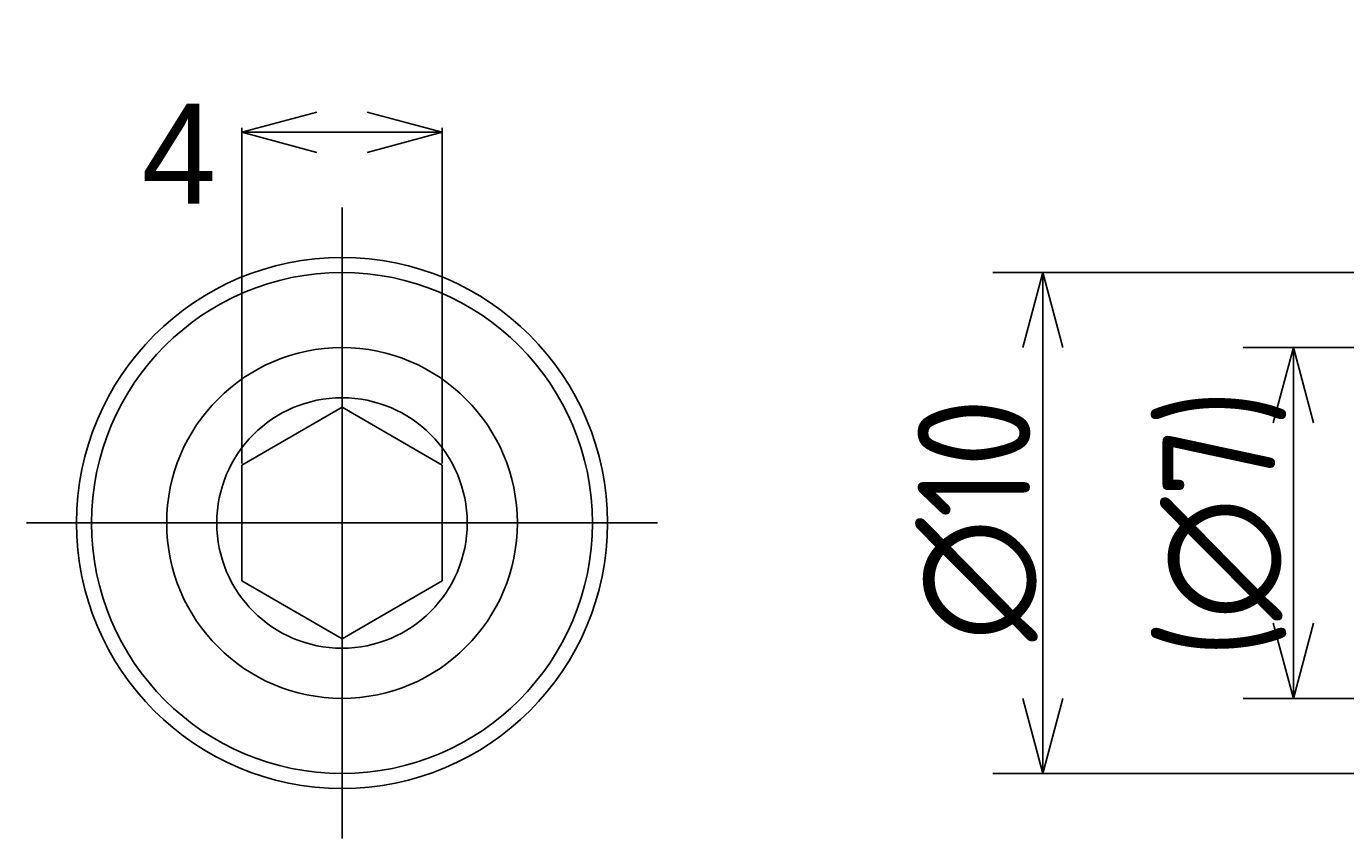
# Model space of a CAD drawing. Extents: x 197.1 to 274.7, y 209.8 to 268.
# Tile 1 of 7: x 197.1 to 223.4, y 246.3 to 262.5. Entities that reach past the tile are written whole.
import ezdxf

# ---------------------------------------------------------------- set-up
doc = ezdxf.new("R2010")
doc.units = 0
doc.linetypes.add('CENTER', pattern=[50.8, 31.75, -6.35, 6.35, -6.35])
doc.layers.get('0').update_dxf_attribs({"linetype": 'CONTINUOUS'})
doc.layers.get('DEFPOINTS').update_dxf_attribs({"linetype": 'CONTINUOUS'})
doc.layers.add('図形', color=7, linetype='CONTINUOUS')
doc.layers.add('寸法_文字', color=3, linetype='CONTINUOUS')
doc.layers.get('0').off()
doc.styles.add('DIMENSION', font='isocp.shx', dxfattribs={"bigfont": 'bigfont.shx'})
doc.dimstyles.get("Standard").update_dxf_attribs({"dimtxt": 0.18, "dimasz": 0.18, "dimexe": 0.18, "dimexo": 0.0625, "dimgap": 0.09, "dimtad": 0, "dimtih": 1, "dimtoh": 1, "dimzin": 0, "dimcen": 0.09, "dimazin": 3, "dimtfac": 1, "dimtofl": 0, "dimtmove": 0, "dimatfit": 3})

# ---------------------------------------------------------------- blocks, each defined once
blk = doc.blocks.new('_OPEN30')
at = {"color": 0, "linetype": 'BYBLOCK'}
for p, q in [((-1, 0.268), (0, 0)), ((0, 0), (-1, -0.268)), ((0, 0), (-1, 0))]:
    blk.add_line(p, q, dxfattribs=at)
blk = doc.blocks.new('*U202')
at = {"layer": '寸法_文字', "color": 3, "style": 'DIMENSION'}
blk.add_text('∅10', height=2.25, rotation=90, dxfattribs=at).set_placement((217.1, 250.27))
blk = doc.blocks.new('*D201')
at = {"layer": 'DEFPOINTS', "color": 0}
for p in [(217.35, 257.633), (225.05, 257.633), (225.05, 247.633)]:
    blk.add_point(p, dxfattribs=at)
at = {"layer": '寸法_文字', "color": 3}
for p, q in [((224.8, 257.633), (216.35, 257.633)), ((217.35, 249.133), (217.35, 256.133)), ((224.8, 247.633), (216.35, 247.633))]:
    blk.add_line(p, q, dxfattribs=at)
blk.add_blockref('*U202', (0, 0))
at = {"layer": '寸法_文字', "color": 3, "xscale": 1.50000000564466, "yscale": 1.50000000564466, "zscale": 1.50000000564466}
for p, rotation in [((217.35, 257.633), 90), ((217.35, 247.633), 270)]:
    blk.add_blockref('_OPEN30', p, dxfattribs=dict(at, rotation=rotation))
blk = doc.blocks.new('*D225')
at = {"layer": 'DEFPOINTS', "color": 0}
for p in [(205.36, 260.433), (201.36, 253.788), (205.36, 253.788)]:
    blk.add_point(p, dxfattribs=at)
at = {"layer": '寸法_文字', "color": 3}
for p, q in [((201.36, 253.819), (201.36, 260.523)), ((205.36, 253.819), (205.36, 260.523)), ((202.86, 260.433), (203.86, 260.433))]:
    blk.add_line(p, q, dxfattribs=at)
at = {"layer": '寸法_文字', "color": 3, "xscale": 1.500000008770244, "yscale": 1.500000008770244, "zscale": 1.500000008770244, "rotation": 180}
blk.add_blockref('_OPEN30', (201.36, 260.433), dxfattribs=at)
at = {"layer": '寸法_文字', "color": 3, "xscale": 1.500000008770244, "yscale": 1.500000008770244, "zscale": 1.500000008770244}
blk.add_blockref('_OPEN30', (205.36, 260.433), dxfattribs=at)
at = {"layer": '寸法_文字', "color": 3}
blk.add_text('4', height=2, dxfattribs=at).set_placement((199.36, 259.005))
blk = doc.blocks.new('*U210')
at = {"layer": '寸法_文字', "color": 3, "style": 'DIMENSION'}
blk.add_text('(∅7)', height=2.25, rotation=90, dxfattribs=at).set_placement((221.987, 249.933))
blk = doc.blocks.new('*D209')
at = {"layer": 'DEFPOINTS', "color": 0}
for p in [(222.35, 256.133), (224.95, 256.133), (224.95, 249.133)]:
    blk.add_point(p, dxfattribs=at)
at = {"layer": '寸法_文字', "color": 3}
for p, q in [((224.7, 256.133), (221.35, 256.133)), ((222.35, 250.633), (222.35, 254.633)), ((224.7, 249.133), (221.35, 249.133))]:
    blk.add_line(p, q, dxfattribs=at)
blk.add_blockref('*U210', (0, 0))
at = {"layer": '寸法_文字', "color": 3, "xscale": 1.500000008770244, "yscale": 1.500000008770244, "zscale": 1.500000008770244}
for p, rotation in [((222.35, 256.133), 90), ((222.35, 249.133), 270)]:
    blk.add_blockref('_OPEN30', p, dxfattribs=dict(at, rotation=rotation))

msp = doc.modelspace()

# ---------------------------------------------------------------- linework, layer by layer
at = {"layer": '図形', "color": 3, "linetype": 'CENTER'}
for p, q in [((203.36, 246.333), (203.36, 258.933)), ((209.66, 252.633), (197.06, 252.633))]:
    msp.add_line(p, q, dxfattribs=at)
at = {"layer": '図形', "color": 0}
for p, q in [((201.36, 253.788), (203.36, 254.942)), ((205.36, 253.788), (203.36, 254.942)), ((201.36, 253.788), (201.36, 251.478)), ((205.36, 253.788), (205.36, 251.478)), ((203.36, 250.324), (201.36, 251.478)), ((203.36, 250.324), (205.36, 251.478))]:
    msp.add_line(p, q, dxfattribs=at)
for radius in [5.3, 5, 3.5, 2.5]:
    msp.add_circle((203.36, 252.633), radius, dxfattribs=at)

# ---------------------------------------------------------------- dimensions: what is measured, and where the dimension line sits
at = {"layer": '寸法_文字'}
dim = msp.add_linear_dim(base=(205.36, 260.433), p1=(201.36, 253.788), p2=(205.36, 253.788), dimstyle='Standard', override={"dimscale": 0.5, "dimtxt": 4, "dimasz": 3, "dimzin": 8, "dimpost": '', "dimblk1": 'OPEN30', "dimblk2": 'OPEN30', "dimsah": 1, "dimclrd": 3, "dimclre": 3, "dimclrt": 3}, dxfattribs=at)
dim.commit()
dim.dimension.update_dxf_attribs({"geometry": '*D225', "text_midpoint": (203.36, 262.545)})
for base, p1, p2, override, picture, middle in [((217.35, 257.633), (225.05, 247.633), (225.05, 257.633), {"dimscale": 0.5, "dimpost": '%%c<>', "dimclrd": 3, "dimclre": 3, "dimclrt": 3}, '*D201', (215.975, 252.633)), ((222.35, 256.133), (224.95, 249.133), (224.95, 256.133), {"dimscale": 0.5, "dimpost": '(%%c<>)', "dimclrd": 3, "dimclre": 3, "dimclrt": 3}, '*D209', (220.862, 252.633))]:
    dim = msp.add_linear_dim(base=base, p1=p1, p2=p2, angle=90, dimstyle='Standard', override=override, dxfattribs=at)
    dim.commit()
    dim.dimension.update_dxf_attribs({"geometry": picture, "text_midpoint": middle})

doc.saveas('drawing.dxf')
